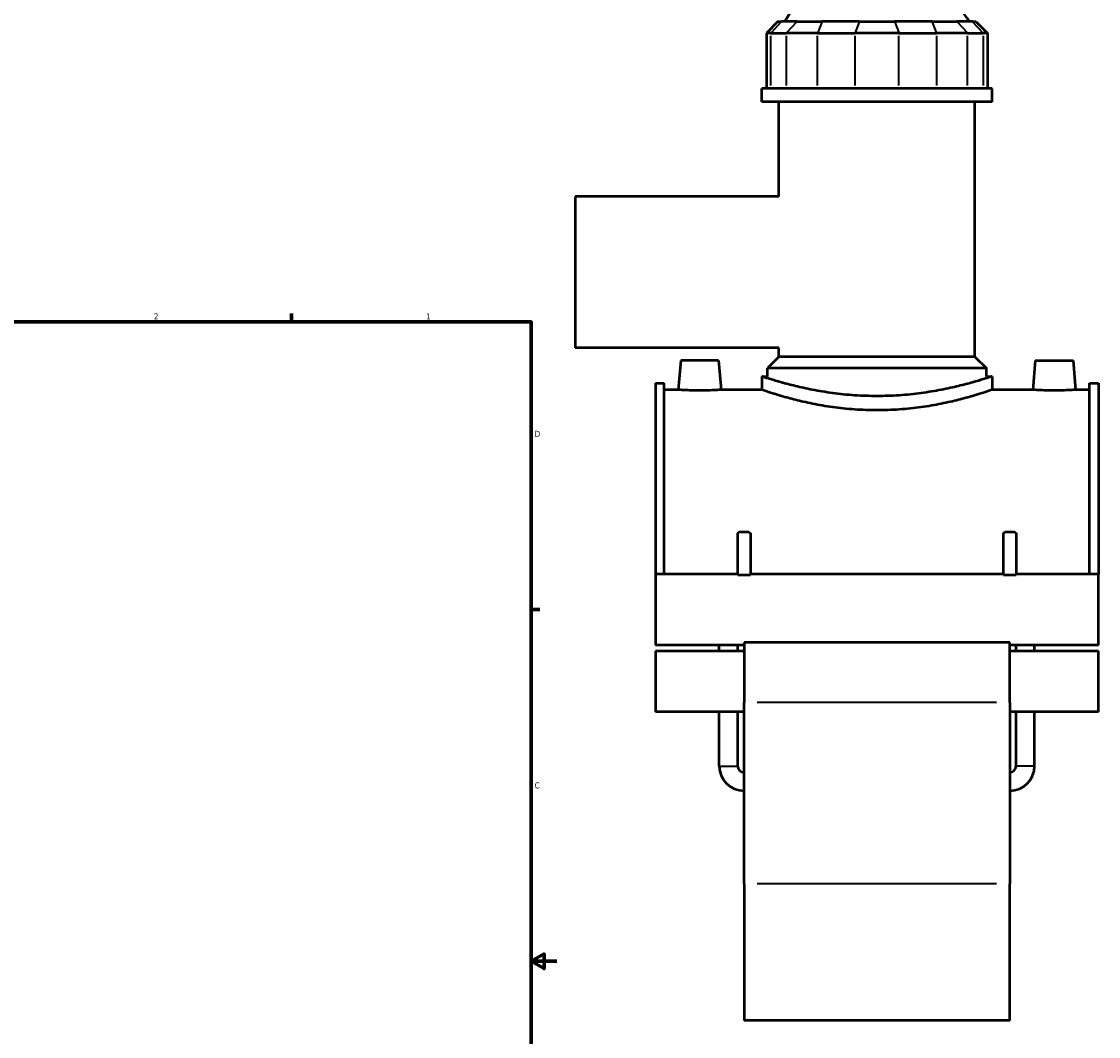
# Model space of a CAD drawing. Header units: inches. Extents: x -3.1 to 51.5, y -2.6 to 50.
# Tile 8 of 9: x 25.5 to 42.4, y 9.8 to 25.7. Entities that reach past the tile are written whole.
import ezdxf

# ---------------------------------------------------------------- set-up
doc = ezdxf.new("R2010")
doc.units = ezdxf.units.IN
doc.header["$MEASUREMENT"] = 0
for name, color, linetype, lineweight in [('Border (ANSI)', 7, 'Continuous', 70), ('Visible (ANSI)', 7, 'Continuous', 50), ('Visible Narrow (ANSI)', 7, 'Continuous', 35)]:
    doc.layers.add(name, color=color, linetype=linetype, lineweight=lineweight)
doc.styles.add('Note Text (ANSI)', font='tahoma.ttf')

# ---------------------------------------------------------------- blocks, each defined once
blk = doc.blocks.new('Borders Default Border')
at = {"layer": 'Border (ANSI)'}
for p, q in [((29.75, 21), (29.75, 21.134)), ((33.5, 16.5), (33.634, 16.5))]:
    blk.add_line(p, q, dxfattribs=at)
at = {"layer": 'Border (ANSI)', "flags": 128}
for points in [[(0.5, 1), (0.5, 21), (33.5, 21), (33.5, 1), (0.5, 1)], [(33.9, 11), (33.5, 11), (33.7, 11.115), (33.7, 10.885), (33.5, 11)]]:
    blk.add_lwpolyline(points, dxfattribs=at)
at = {"layer": 'Border (ANSI)', "color": 5, "true_color": 0x0000ff, "char_height": 0.0945, "attachment_point": 7, "style": 'Note Text (ANSI)'}
for s, insert in [('2', (27.596, 21.04)), ('1', (31.854, 21.04)), ('D', (33.553, 19.203)), ('C', (33.552, 13.701))]:
    blk.add_mtext(s, dxfattribs=dict(at, insert=insert))

msp = doc.modelspace()

# ---------------------------------------------------------------- linework, layer by layer
at = {"layer": 'Visible (ANSI)'}
for p, q in [((37.3585, 25.7001), (37.1782, 25.5198)), ((37.3585, 25.7001), (37.4133, 25.7001)), ((37.6556, 25.7001), (37.4133, 25.7001)), ((37.6556, 25.7001), (38.0457, 25.7001)), ((38.6305, 25.7001), (38.0457, 25.7001)), ((38.6305, 25.7001), (39.1822, 25.7001)), ((39.767, 25.7001), (39.1822, 25.7001)), ((39.767, 25.7001), (40.1571, 25.7001)), ((40.3993, 25.7001), (40.1571, 25.7001)), ((40.3993, 25.7001), (40.4542, 25.7001)), ((40.4542, 25.7001), (40.6345, 25.5198)), ((37.2468, 25.5198), (37.1782, 25.5198)), ((37.1782, 25.5198), (37.1782, 24.6546)), ((37.2468, 25.5198), (37.489, 25.5198)), ((37.9768, 25.5198), (37.489, 25.5198)), ((37.9768, 25.5198), (38.5615, 25.5198)), ((39.2512, 25.5198), (38.5615, 25.5198)), ((39.2512, 25.5198), (39.8359, 25.5198)), ((40.3237, 25.5198), (39.8359, 25.5198)), ((40.3237, 25.5198), (40.5659, 25.5198)), ((40.6345, 25.5198), (40.5659, 25.5198)), ((40.6345, 25.5198), (40.6345, 24.6546)), ((40.7087, 24.6546), (37.104, 24.6546)), ((37.104, 24.4455), (37.104, 24.6546)), ((40.7087, 24.4455), (40.7087, 24.6546)), ((40.7087, 24.4455), (37.104, 24.4455)), ((37.3743, 22.961), (37.3743, 24.4455)), ((40.4384, 20.4572), (40.4384, 24.4455)), ((34.1863, 22.961), (34.1863, 20.5949)), ((37.3743, 22.961), (34.1863, 22.961)), ((37.3743, 20.5949), (34.1863, 20.5949)), ((37.3743, 20.4572), (37.3743, 20.5949)), ((35.8391, 20.3991), (35.7988, 19.9389)), ((36.4296, 20.3991), (35.8391, 20.3991)), ((36.4296, 20.3991), (36.4699, 19.9389)), ((37.3743, 20.4572), (37.1941, 20.277)), ((40.4384, 20.4572), (37.3743, 20.4572)), ((40.4384, 20.4572), (40.6186, 20.277)), ((41.3831, 20.3991), (41.3428, 19.9389)), ((41.3831, 20.3991), (41.9736, 20.3991)), ((41.9736, 20.3991), (42.0139, 19.9389)), ((40.6186, 20.277), (37.1941, 20.277)), ((37.1941, 20.148), (37.1941, 20.277)), ((40.6186, 20.148), (40.6186, 20.277)), ((37.104, 20.148), (37.104, 19.9389)), ((37.104, 20.148), (37.1941, 20.148)), ((40.6186, 20.148), (40.7087, 20.148)), ((40.7087, 20.148), (40.7087, 19.9389)), ((35.4413, 20.0434), (35.4413, 17.0543)), ((35.4413, 20.0434), (35.5799, 20.0434)), ((35.5799, 17.0543), (35.5799, 20.0434)), ((35.7988, 19.9389), (35.5799, 19.9389)), ((37.104, 19.9389), (36.4699, 19.9389)), ((41.3428, 19.9389), (40.7087, 19.9389)), ((42.2327, 19.9389), (42.0139, 19.9389)), ((42.2327, 17.0543), (42.2327, 20.0434)), ((42.2327, 20.0434), (42.3713, 20.0434)), ((42.3713, 20.0434), (42.3713, 17.0543)), ((36.728, 17.0455), (36.728, 17.6943)), ((36.7578, 17.718), (36.8969, 17.718)), ((36.9267, 17.6943), (36.9267, 17.0455)), ((40.886, 17.0455), (40.886, 17.6943)), ((40.9158, 17.718), (41.0549, 17.718)), ((41.0847, 17.6943), (41.0847, 17.0455)), ((35.4413, 17.0543), (35.4413, 15.9452)), ((36.728, 17.0543), (35.4413, 17.0543)), ((36.728, 17.0455), (36.9267, 17.0455)), ((40.886, 17.0543), (36.9267, 17.0543)), ((40.886, 17.0455), (41.0847, 17.0455)), ((42.3713, 17.0543), (41.0847, 17.0543)), ((42.3713, 15.9452), (42.3713, 17.0543)), ((36.8273, 15.9452), (35.4413, 15.9452)), ((35.4413, 15.8487), (35.4413, 14.899)), ((36.8273, 15.8487), (35.4413, 15.8487)), ((36.4406, 15.8487), (36.4406, 15.9452)), ((36.729, 15.8487), (36.729, 15.9452)), ((36.8273, 15.9838), (36.8273, 15.045)), ((40.9853, 15.9838), (36.8273, 15.9838)), ((40.9853, 15.045), (40.9853, 15.9838)), ((42.3713, 15.9452), (40.9853, 15.9452)), ((42.3713, 15.8487), (40.9853, 15.8487)), ((41.0837, 15.8487), (41.0837, 15.9452)), ((41.3721, 15.8487), (41.3721, 15.9452)), ((42.3713, 14.899), (42.3713, 15.8487)), ((36.8273, 12.2105), (36.8273, 15.045)), ((40.9853, 15.045), (40.9853, 12.2105)), ((36.8273, 14.899), (35.4413, 14.899)), ((36.4406, 14.0534), (36.4406, 14.899)), ((36.729, 14.0534), (36.729, 14.899)), ((42.3713, 14.899), (40.9853, 14.899)), ((41.0837, 14.0534), (41.0837, 14.899)), ((41.3721, 14.0534), (41.3721, 14.899)), ((36.8273, 12.2105), (36.8273, 10.071)), ((40.9853, 10.071), (40.9853, 12.2105)), ((40.9853, 10.071), (36.8273, 10.071))]:
    msp.add_line(p, q, dxfattribs=at)
for centre, radius, start, end in [((38.2653, 25.2868), 0.9012, 90, 152.70323), ((39.5474, 25.2868), 0.9012, 27.29677, 90), ((36.8273, 14.0534), 0.3867, 180, 270), ((36.8273, 14.0534), 0.0984, 180, 270), ((40.9853, 14.0534), 0.3867, 270, 0), ((40.9853, 14.0534), 0.0984, 270, 0)]:
    msp.add_arc(centre, radius, start, end, dxfattribs=at)
for points, knots in [([(38.9063, 19.8405), (38.7922, 19.8405), (38.6745, 19.8444), (38.4409, 19.8602), (38.3251, 19.8721), (38.1033, 19.9018), (37.9973, 19.9195), (37.8013, 19.9573), (37.7114, 19.9773), (37.5524, 20.0156), (37.4776, 20.0354), (37.3456, 20.0723), (37.2883, 20.0895), (37.196, 20.118), (37.161, 20.1293), (37.115, 20.1443), (37.104, 20.148), (37.104, 20.148)], [13.9103316, 13.9103316, 13.9103316, 13.9103316, 14.7799245, 14.7799245, 15.6495174, 15.6495174, 16.5191103, 16.5191103, 17.3887032, 17.3887032, 18.2579018, 18.2579018, 19.1271003, 19.1271003, 19.9962989, 19.9962989, 20.8654974, 20.8654974, 20.8654974, 20.8654974]), ([(40.7087, 20.148), (40.7087, 20.148), (40.6977, 20.1443), (40.6517, 20.1293), (40.6166, 20.118), (40.5244, 20.0895), (40.4671, 20.0723), (40.3351, 20.0354), (40.2603, 20.0156), (40.1013, 19.9773), (40.0114, 19.9573), (39.8154, 19.9195), (39.7093, 19.9018), (39.4876, 19.8721), (39.3717, 19.8602), (39.1382, 19.8444), (39.0205, 19.8405), (38.9063, 19.8405)], [6.9551658, 6.9551658, 6.9551658, 6.9551658, 7.8243644, 7.8243644, 8.6935629, 8.6935629, 9.5627615, 9.5627615, 10.43196, 10.43196, 11.3015529, 11.3015529, 12.1711458, 12.1711458, 13.0407387, 13.0407387, 13.9103316, 13.9103316, 13.9103316, 13.9103316]), ([(36.1343, 19.9281), (36.0921, 19.9281), (36.0471, 19.9286), (35.9644, 19.9307), (35.9267, 19.9321), (35.8671, 19.9349), (35.8414, 19.9363), (35.8072, 19.9383), (35.7988, 19.9389), (35.7988, 19.9389)], [2.5726656, 2.5726656, 2.5726656, 2.5726656, 2.8943526, 2.8943526, 3.2160396, 3.2160396, 3.537519, 3.537519, 3.8589984, 3.8589984, 3.8589984, 3.8589984]), ([(36.4699, 19.9389), (36.4699, 19.9389), (36.4615, 19.9383), (36.4273, 19.9363), (36.4016, 19.9349), (36.342, 19.9321), (36.3043, 19.9307), (36.2216, 19.9286), (36.1766, 19.9281), (36.1343, 19.9281)], [6.4316639, 6.4316639, 6.4316639, 6.4316639, 6.7531433, 6.7531433, 7.0746227, 7.0746227, 7.3963097, 7.3963097, 7.7179967, 7.7179967, 7.7179967, 7.7179967]), ([(38.9063, 19.6183), (38.7921, 19.6183), (38.6744, 19.6224), (38.4407, 19.639), (38.3249, 19.6514), (38.1032, 19.6824), (37.9971, 19.7009), (37.8012, 19.7403), (37.7114, 19.7612), (37.5524, 19.8011), (37.4777, 19.8217), (37.3457, 19.8602), (37.2884, 19.878), (37.1961, 19.9077), (37.1611, 19.9194), (37.115, 19.9351), (37.104, 19.9389), (37.104, 19.9389)], [0, 0, 0, 0, 0.87025, 0.87025, 1.7405, 1.7405, 2.6107501, 2.6107501, 3.4810001, 3.4810001, 4.3507842, 4.3507842, 5.2205683, 5.2205683, 6.0903524, 6.0903524, 6.9601365, 6.9601365, 6.9601365, 6.9601365]), ([(40.7087, 19.9389), (40.7087, 19.9389), (40.6977, 19.9351), (40.6516, 19.9194), (40.6166, 19.9077), (40.5243, 19.878), (40.467, 19.8602), (40.335, 19.8217), (40.2603, 19.8011), (40.1013, 19.7612), (40.0115, 19.7403), (39.8156, 19.7009), (39.7095, 19.6824), (39.4878, 19.6514), (39.372, 19.639), (39.1383, 19.6224), (39.0206, 19.6183), (38.9063, 19.6183)], [20.8804094, 20.8804094, 20.8804094, 20.8804094, 21.7501935, 21.7501935, 22.6199776, 22.6199776, 23.4897617, 23.4897617, 24.3595458, 24.3595458, 25.2297958, 25.2297958, 26.1000458, 26.1000458, 26.9702958, 26.9702958, 27.8405458, 27.8405458, 27.8405458, 27.8405458]), ([(41.6783, 19.9281), (41.6361, 19.9281), (41.5911, 19.9286), (41.5084, 19.9307), (41.4707, 19.9321), (41.4111, 19.9349), (41.3854, 19.9363), (41.3512, 19.9383), (41.3428, 19.9389), (41.3428, 19.9389)], [0, 0, 0, 0, 0.321687, 0.321687, 0.643374, 0.643374, 0.9648534, 0.9648534, 1.2863328, 1.2863328, 1.2863328, 1.2863328]), ([(42.0139, 19.9389), (42.0139, 19.9389), (42.0055, 19.9383), (41.9713, 19.9363), (41.9456, 19.9349), (41.886, 19.9321), (41.8483, 19.9307), (41.7656, 19.9286), (41.7206, 19.9281), (41.6783, 19.9281)], [3.8589984, 3.8589984, 3.8589984, 3.8589984, 4.1804777, 4.1804777, 4.5019571, 4.5019571, 4.8236441, 4.8236441, 5.1453311, 5.1453311, 5.1453311, 5.1453311])]:
    msp.add_open_spline(points, degree=3, knots=knots, dxfattribs=at)
for points, weights in [([(36.728, 17.6943), (36.7445, 17.7082), (36.7578, 17.718)], [1, 1.00992428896, 1]), ([(36.8969, 17.718), (36.9102, 17.7082), (36.9267, 17.6943)], [1, 1.00992428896, 1]), ([(40.886, 17.6943), (40.9025, 17.7082), (40.9158, 17.718)], [1, 1.00992428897, 1]), ([(41.0549, 17.718), (41.0682, 17.7082), (41.0847, 17.6943)], [1, 1.00992428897, 1])]:
    msp.add_rational_spline(points, weights, degree=2, dxfattribs=at)
at = {"layer": 'Visible Narrow (ANSI)'}
for p, q in [((37.405, 25.691), (37.2552, 25.5288)), ((37.6472, 25.691), (37.4974, 25.5288)), ((38.0423, 25.691), (37.9802, 25.5288)), ((38.627, 25.691), (38.5649, 25.5288)), ((39.1857, 25.691), (39.2478, 25.5288)), ((39.7704, 25.691), (39.8325, 25.5288)), ((40.1655, 25.691), (40.3153, 25.5288)), ((40.4077, 25.691), (40.5575, 25.5288)), ((37.2468, 24.6978), (37.2468, 25.4766)), ((37.489, 25.4766), (37.489, 24.6978)), ((37.9768, 24.6978), (37.9768, 25.4766)), ((38.5615, 25.4766), (38.5615, 24.6978)), ((39.2512, 24.6978), (39.2512, 25.4766)), ((39.8359, 25.4766), (39.8359, 24.6978)), ((40.3237, 24.6978), (40.3237, 25.4766)), ((40.5659, 25.4766), (40.5659, 24.6978)), ((40.7774, 15.045), (37.0352, 15.045)), ((36.4424, 14.0534), (36.7272, 14.0534)), ((41.3703, 14.0534), (41.0855, 14.0534)), ((40.7774, 12.2105), (37.0352, 12.2105))]:
    msp.add_line(p, q, dxfattribs=at)

# ---------------------------------------------------------------- block references
msp.add_blockref('Borders Default Border', (0, 0))

doc.saveas('drawing.dxf')
